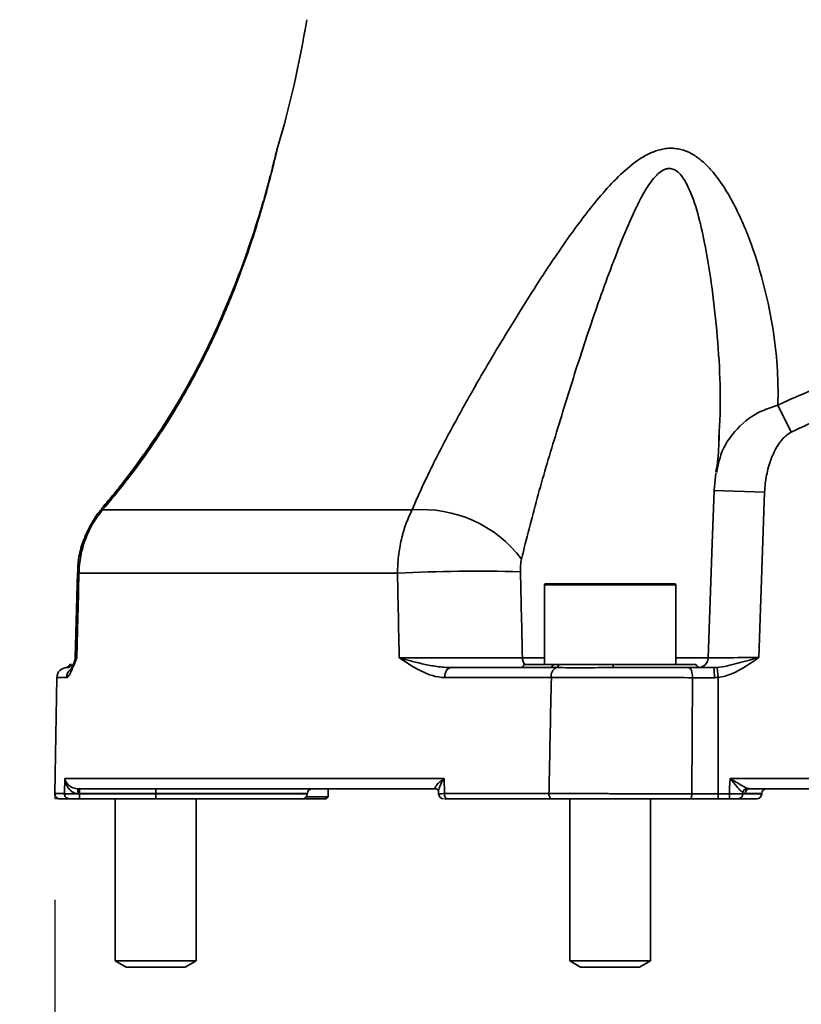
# Model space of a CAD drawing. Header units: millimetres. Extents: x 0 to 298, y 0 to 209.
# Tile 6 of 41: x 81.7 to 89.44, y 16.6 to 26.36. Entities that reach past the tile are written whole.
import ezdxf

# ---------------------------------------------------------------- set-up
doc = ezdxf.new("R2010")
doc.units = ezdxf.units.MM
doc.linetypes.add('CENTERX2', pattern=[20.32, 12.7, -2.54, 2.54, -2.54])
doc.layers.add('图层0', color=7, linetype='Continuous')
doc.styles.add('SLDTEXTSTYLE0', font='SIMSUN.TTC')
doc.styles.add('SLDTEXTSTYLE5', font='SIMSUN.TTC', dxfattribs={"bigfont": 'bigfont'})
doc.dimstyles.new('SLDDIMSTYLE0', dxfattribs={"dimtxt": 4.5, "dimasz": 3, "dimexe": 0, "dimexo": 0.0625, "dimgap": 1.125, "dimtad": 2, "dimlfac": 10, "dimrnd": 1e-09, "dimzin": 12, "dimdsep": 46, "dimtxsty": 'SLDTEXTSTYLE0', "dimsah": 1, "dimcen": 0.09, "dimadec": 0, "dimazin": 3, "dimtfac": 1, "dimtofl": 0, "dimtmove": 0, "dimatfit": 3, "dimfxl": 0, "dimfrac": 2, "dimtolj": 1, "dimtzin": 12, "dimarcsym": 0})
doc.dimstyles.new('SLDDIMSTYLE10', dxfattribs={"dimtxt": 3.5, "dimasz": 3, "dimexe": 0, "dimexo": 0.0625, "dimgap": 0.875, "dimtad": 0, "dimtih": 1, "dimtoh": 1, "dimlfac": 2, "dimrnd": 1e-09, "dimzin": 12, "dimdsep": 46, "dimtxsty": 'SLDTEXTSTYLE0', "dimblk1": 'NONE', "dimblk2": 'NONE', "dimsah": 1, "dimcen": 0, "dimadec": 0, "dimazin": 3, "dimtol": 1, "dimtp": 0.012, "dimtfac": 1, "dimtmove": 0, "dimatfit": 3, "dimldrblk": 'NONE', "dimfxl": 0, "dimfrac": 2, "dimtolj": 1, "dimarcsym": 0})
doc.dimstyles.new('SLDDIMSTYLE12', dxfattribs={"dimtxt": 3.5, "dimasz": 3, "dimexe": 0, "dimexo": 0.0625, "dimgap": 0.875, "dimtad": 0, "dimtih": 1, "dimtoh": 1, "dimlfac": 2, "dimrnd": 1e-09, "dimzin": 12, "dimdsep": 46, "dimtxsty": 'SLDTEXTSTYLE0', "dimblk1": 'NONE', "dimblk2": 'NONE', "dimsah": 1, "dimcen": 0, "dimadec": 0, "dimazin": 3, "dimtfac": 1, "dimtmove": 0, "dimatfit": 3, "dimldrblk": 'NONE', "dimfxl": 0, "dimfrac": 2, "dimtolj": 1, "dimtzin": 12, "dimarcsym": 0})
doc.dimstyles.new('SLDDIMSTYLE6', dxfattribs={"dimtxt": 3.5, "dimasz": 3, "dimexe": 0, "dimexo": 0.0625, "dimgap": 0.875, "dimtad": 0, "dimtih": 1, "dimtoh": 1, "dimlfac": 3, "dimrnd": 1e-09, "dimzin": 12, "dimdsep": 46, "dimtxsty": 'SLDTEXTSTYLE0', "dimblk1": 'NONE', "dimblk2": 'NONE', "dimsah": 1, "dimcen": 0, "dimadec": 0, "dimazin": 3, "dimtol": 1, "dimtp": 0.03, "dimtfac": 1, "dimtmove": 0, "dimatfit": 3, "dimldrblk": 'NONE', "dimfxl": 0, "dimfrac": 2, "dimtolj": 1, "dimarcsym": 0})
doc.dimstyles.new('SLDDIMSTYLE9', dxfattribs={"dimtxt": 3.5, "dimasz": 3, "dimexe": 0, "dimexo": 0.0625, "dimgap": 0.875, "dimtad": 0, "dimtih": 1, "dimtoh": 1, "dimdec": 6, "dimlfac": 2, "dimrnd": 1e-09, "dimzin": 12, "dimdsep": 46, "dimtxsty": 'SLDTEXTSTYLE0', "dimblk1": 'NONE', "dimblk2": 'NONE', "dimsah": 1, "dimcen": 0, "dimadec": 0, "dimazin": 3, "dimtfac": 1, "dimtmove": 0, "dimatfit": 3, "dimldrblk": 'NONE', "dimfxl": 0, "dimfrac": 2, "dimtolj": 1, "dimtzin": 12, "dimarcsym": 0})

# ---------------------------------------------------------------- blocks, each defined once
blk = doc.blocks.new('_D')
at = {"layer": '图层0'}
for p, q in [((82.0444, 17.6365), (82.0444, 9.395)), ((102.0444, 17.6365), (102.0444, 9.395)), ((102.0444, 10.395), (82.0444, 10.395))]:
    blk.add_line(p, q, dxfattribs=at)
for points in [[(82.0444, 10.395), (85.0444, 9.945), (85.0444, 10.845)], [(102.0444, 10.395), (99.0444, 10.845), (99.0444, 9.945)]]:
    blk.add_solid(points, dxfattribs=at)
at = {"layer": '图层0', "char_height": 4.5, "attachment_point": 1, "style": 'SLDTEXTSTYLE0'}
for s, insert in [('%%c', (85.6285, 15.6313)), ('200', (90.6041, 15.6313))]:
    blk.add_mtext(s, dxfattribs=dict(at, insert=insert))
blk = doc.blocks.new('_D_4')
at = {"layer": '图层0'}
for p, q in [((69.6844, 44.6365), (48.2645, 44.6365)), ((49.2645, 18.6365), (49.2645, 44.6365)), ((81.0953, 18.6365), (48.2645, 18.6365))]:
    blk.add_line(p, q, dxfattribs=at)
for points in [[(49.2645, 44.6365), (48.8145, 41.6365), (49.7145, 41.6365)], [(49.2645, 18.6365), (49.7145, 21.6365), (48.8145, 21.6365)]]:
    blk.add_solid(points, dxfattribs=at)
at = {"layer": '图层0', "insert": (44.0281, 27.7083), "char_height": 4.5, "attachment_point": 1, "rotation": 90, "style": 'SLDTEXTSTYLE0'}
blk.add_mtext('260', dxfattribs=at)
blk = doc.blocks.new('_D_5')
at = {"layer": '图层0'}
for p, q in [((87.9844, 191.9865), (39.0541, 191.9865)), ((40.0541, 191.9865), (40.0541, 18.6365)), ((81.0953, 18.6365), (39.0541, 18.6365))]:
    blk.add_line(p, q, dxfattribs=at)
for centre, start, end in [((37.4353, 107.9302), 63.43495, 116.56505), ((37.4353, 102.6927), 243.43495, 296.56505)]:
    blk.add_arc(centre, 5.8557, start, end, dxfattribs=at)
for points in [[(40.0541, 191.9865), (39.6041, 188.9865), (40.5041, 188.9865)], [(40.0541, 18.6365), (40.5041, 21.6365), (39.6041, 21.6365)]]:
    blk.add_solid(points, dxfattribs=at)
at = {"layer": '图层0', "insert": (34.8177, 97.4552), "char_height": 4.5, "attachment_point": 1, "rotation": 90, "style": 'SLDTEXTSTYLE0'}
blk.add_mtext('1733.5', dxfattribs=at)
blk = doc.blocks.new('_D_9')
at = {"layer": '图层0'}
for p, q in [((75.2344, 99.2365), (75.2344, 91.476)), ((75.2344, 92.476), (54.7176, 92.476)), ((75.2344, 92.476), (92.0444, 92.476))]:
    blk.add_line(p, q, dxfattribs=at)
for points in [[(75.2344, 92.476), (78.2344, 92.026), (78.2344, 92.926)], [(92.0444, 92.476), (89.0444, 92.926), (89.0444, 92.026)]]:
    blk.add_solid(points, dxfattribs=at)
at = {"layer": '图层0', "insert": (54.7176, 97.7124), "char_height": 4.5, "attachment_point": 1, "style": 'SLDTEXTSTYLE0'}
blk.add_mtext('168.1', dxfattribs=at)
blk = doc.blocks.new('_D_10')
at = {"layer": '图层0'}
for p, q in [((72.1844, 37.7365), (72.1844, 30.6365)), ((72.1844, 31.6365), (54.7176, 31.6365)), ((72.1844, 31.6365), (92.0444, 31.6365))]:
    blk.add_line(p, q, dxfattribs=at)
for points in [[(72.1844, 31.6365), (75.1844, 31.1865), (75.1844, 32.0865)], [(92.0444, 31.6365), (89.0444, 32.0865), (89.0444, 31.1865)]]:
    blk.add_solid(points, dxfattribs=at)
at = {"layer": '图层0', "insert": (54.7176, 36.8728), "char_height": 4.5, "attachment_point": 1, "style": 'SLDTEXTSTYLE0'}
blk.add_mtext('198.6', dxfattribs=at)
blk = doc.blocks.new('SW_SYMBOL_HOLE_DEPTH')
at = {"layer": '图层0', "color": 0}
for p, q in [((0, 875), (800, 875)), ((400, 875), (400, 75)), ((100, 555), (400, 75)), ((700, 555), (400, 75))]:
    blk.add_line(p, q, dxfattribs=at)
blk = doc.blocks.new('_D_21')
at = {"layer": '图层0'}
blk.add_line((195.0973, 122.1396), (174.0437, 122.1396), dxfattribs=at)
at = {"layer": '图层0', "xscale": 0.004072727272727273, "yscale": 0.004072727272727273, "zscale": 0.004072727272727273}
blk.add_blockref('SW_SYMBOL_HOLE_DEPTH', (187.8067, 122.426), dxfattribs=at)
at = {"layer": '图层0', "attachment_point": 1, "style": 'SLDTEXTSTYLE0'}
for s, insert, char_height in [('0.03', (183.1512, 127.0405), 2), ('+', (181.9873, 127.0405), 2), ('%%c', (174.0437, 126.2124), 3.5), ('6', (191.473, 126.2124), 3.5), ('4', (177.9137, 126.2124), 3.5), ('0', (183.1512, 124.7127), 2)]:
    blk.add_mtext(s, dxfattribs=dict(at, insert=insert, char_height=char_height))
blk = doc.blocks.new('_None')
blk = doc.blocks.new('_D_24')
at = {"layer": '图层0'}
blk.add_line((202.9639, 93.3075), (228.5857, 93.3075), dxfattribs=at)
at = {"layer": '图层0', "xscale": 0.004072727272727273, "yscale": 0.004072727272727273, "zscale": 0.004072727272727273}
blk.add_blockref('SW_SYMBOL_HOLE_DEPTH', (220.8459, 93.1651), dxfattribs=at)
at = {"layer": '图层0', "char_height": 3.5, "attachment_point": 1}
for s, insert, style in [('4 x  M6 ', (204.5514, 96.9514), 'SLDTEXTSTYLE0'), (' 7', (224.5121, 96.9514), 'SLDTEXTSTYLE0'), ('圆周均布', (208.4214, 92.8778), 'SLDTEXTSTYLE5')]:
    blk.add_mtext(s, dxfattribs=dict(at, insert=insert, style=style))
blk = doc.blocks.new('_D_25')
at = {"layer": '图层0'}
blk.add_line((205.2481, 46.0452), (226.3016, 46.0452), dxfattribs=at)
at = {"layer": '图层0', "xscale": 0.004072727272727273, "yscale": 0.004072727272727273, "zscale": 0.004072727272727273}
blk.add_blockref('SW_SYMBOL_HOLE_DEPTH', (220.5985, 46.3315), dxfattribs=at)
at = {"layer": '图层0', "attachment_point": 1, "style": 'SLDTEXTSTYLE0'}
for s, insert, char_height in [('0.01', (215.943, 50.9461), 2), ('+', (214.7791, 50.9461), 2), ('%%c', (206.8356, 50.1179), 3.5), ('6', (210.7055, 50.1179), 3.5), ('6', (224.2648, 50.1179), 3.5), ('0', (215.943, 48.6183), 2)]:
    blk.add_mtext(s, dxfattribs=dict(at, insert=insert, char_height=char_height))
blk = doc.blocks.new('_D_27')
at = {"layer": '图层0'}
blk.add_line((182.0747, 91.3213), (166.4332, 91.3213), dxfattribs=at)
at = {"layer": '图层0', "char_height": 3.5, "attachment_point": 1, "style": 'SLDTEXTSTYLE0'}
for s, insert in [('%%c', (172.5436, 95.394)), ('PCD', (166.4332, 95.394)), ('50', (176.4136, 95.394))]:
    blk.add_mtext(s, dxfattribs=dict(at, insert=insert))

msp = doc.modelspace()

# ---------------------------------------------------------------- linework, layer by layer
at = {"color": 7, "linetype": 'Continuous', "lineweight": 35}
for p, q in [((89.20591606, 22.53832399), (89.33925434, 22.26847828)), ((88.62245267, 22.24113841), (88.62110004, 22.18992145)), ((88.5927974, 21.86451573), (88.57577893, 21.69344357)), ((89.07493014, 21.67506424), (89.01653398, 20.03646812)), ((82.51723145, 21.49840301), (85.58455838, 21.49840301)), ((82.26890843, 20.8781289), (82.24803196, 20.03428399)), ((85.43919317, 20.87217188), (82.28468623, 20.87217188)), ((86.89439601, 20.75646812), (86.89439601, 19.96646812)), ((86.90439601, 20.76646812), (88.18439601, 20.76646812)), ((88.19439601, 19.96646812), (88.19439601, 20.75646812)), ((82.16701259, 19.93646812), (82.18536469, 19.93646812)), ((82.21189493, 19.96646812), (82.19439601, 19.96646812)), ((85.96864814, 19.93646812), (86.94909464, 19.93646812)), ((86.69439601, 19.96646812), (86.97954715, 19.96646812)), ((86.97954715, 19.96646812), (87.03558749, 19.96646812)), ((87.03558749, 19.96646812), (87.5760343, 19.96646812)), ((87.5760343, 19.96646812), (88.39439601, 19.96646812)), ((88.31955794, 19.93646812), (88.57036205, 19.93646812)), ((88.61580618, 19.8393777), (88.60378582, 19.93792291)), ((82.06537256, 19.83821336), (82.045284, 18.68734074)), ((86.9628802, 19.83821336), (85.9071561, 19.83821336)), ((88.36187911, 19.83646812), (88.35562994, 18.68646812)), ((88.57685407, 19.83646812), (88.36187911, 19.83646812)), ((88.61580618, 19.8393777), (88.61580618, 18.68646812)), ((82.13988306, 18.68734074), (82.14328518, 18.83821336)), ((82.14328518, 18.83821336), (85.90086521, 18.83821336)), ((85.90086521, 18.83821336), (85.90380115, 18.68734074)), ((88.73230248, 18.83646812), (95.35648955, 18.83646812)), ((85.81415087, 18.73646812), (82.27018375, 18.73646812)), ((82.28863729, 18.73646812), (82.28863729, 18.68821309)), ((83.04439601, 18.73646812), (83.04439601, 18.68821309)), ((84.75086537, 18.65645593), (84.75365946, 18.73646812)), ((85.81415087, 18.73646812), (85.81649673, 18.73640139)), ((95.16240573, 18.73646812), (88.92638629, 18.73646812)), ((82.18940248, 18.63646812), (82.09527638, 18.63646812)), ((82.28863729, 18.68821309), (82.2885589, 18.68472314)), ((82.2885589, 18.63646812), (82.2885589, 18.68472314)), ((82.2885589, 18.68472314), (83.04439601, 18.68472314)), ((83.04439601, 18.63646812), (82.2885589, 18.63646812)), ((83.04439601, 18.68821309), (82.28863729, 18.68821309)), ((82.64439601, 18.63646812), (82.64439601, 17.02896628)), ((83.04439601, 18.68821309), (83.04439601, 18.68472314)), ((83.04439601, 18.68472314), (83.04439601, 18.63646812)), ((84.49611158, 18.63646812), (83.04439601, 18.63646812)), ((83.44439601, 17.02896628), (83.44439601, 18.63646812)), ((84.72943106, 18.63646812), (84.49611158, 18.63646812)), ((84.53610244, 18.65645593), (84.75086537, 18.65645593)), ((84.54608112, 18.68472314), (84.54620299, 18.68821309)), ((84.72943106, 18.63646812), (84.75086537, 18.65645593)), ((85.84541662, 18.70894945), (85.84594854, 18.68096613)), ((85.90380115, 18.68734074), (86.93894209, 18.68734074)), ((86.96446774, 18.63646812), (85.93450217, 18.63646812)), ((87.14439601, 18.63646812), (87.14439601, 17.02896628)), ((87.94439601, 17.02896628), (87.94439601, 18.63646812)), ((88.61580618, 18.63646812), (88.33394858, 18.63646812)), ((88.35562994, 18.68646812), (88.61580618, 18.68646812)), ((88.61580618, 18.63646812), (88.61580618, 18.68646812)), ((88.61580618, 18.68646812), (88.72631568, 18.68646812)), ((88.72631568, 18.63646812), (88.61580618, 18.63646812)), ((88.72631568, 18.68646812), (88.72631568, 18.63646812)), ((88.99611158, 18.63646812), (88.81384664, 18.63646812)), ((88.85799408, 18.69574582), (88.85754243, 18.68472314)), ((89.04608112, 18.68472314), (89.04620299, 18.68821309)), ((82.64439601, 17.02896628), (82.75264601, 16.96646812)), ((82.64439681, 17.02896628), (83.44439601, 17.02896628)), ((83.33614601, 16.96646812), (83.44439601, 17.02896628)), ((87.14439601, 17.02896628), (87.25264601, 16.96646812)), ((87.14439601, 17.02896628), (87.34370511, 17.02896628)), ((87.34370511, 17.02896628), (87.94439601, 17.02896628)), ((87.83614601, 16.96646812), (87.94439601, 17.02896628)), ((82.7526466, 16.96646812), (83.33614601, 16.96646812)), ((87.25264601, 16.96646812), (87.39801709, 16.96646812)), ((87.39801709, 16.96646812), (87.83614601, 16.96646812))]:
    msp.add_line(p, q, dxfattribs=at)
at = {"color": 8, "linetype": 'Continuous', "lineweight": 35}
for p, q in [((88.57524687, 21.69285837), (89.07493014, 21.67506424)), ((82.51005586, 21.50468451), (82.51723145, 21.49840301)), ((82.26865008, 20.87811108), (82.28468623, 20.87217188)), ((88.19439601, 20.75646812), (86.89439601, 20.75646812)), ((86.67644435, 20.03297817), (86.89439601, 20.03297817)), ((88.19439601, 20.03297817), (88.53327079, 20.03297817)), ((82.16701259, 19.93646812), (82.16237233, 19.93633296)), ((82.16135043, 19.83821336), (82.06537256, 19.83821336)), ((82.045284, 18.68734074), (82.13988306, 18.68734074)), ((84.54620299, 18.68821309), (83.04439601, 18.68821309)), ((83.04439601, 18.68472314), (84.54608112, 18.68472314)), ((88.85754243, 18.68472314), (89.04608112, 18.68472314)), ((89.04620299, 18.68821309), (88.88188413, 18.68821309))]:
    msp.add_line(p, q, dxfattribs=at)
at = {"color": 7, "linetype": 'CENTERX2', "lineweight": 18}
msp.add_line((82.045284, 18.68734074), (82.04439601, 18.63646812), dxfattribs=at)
at = {"color": 7, "linetype": 'Continuous', "lineweight": 18}
msp.add_line((82.09527638, 18.63646812), (82.04439601, 18.63646812), dxfattribs=at)
at = {"color": 7, "linetype": 'Continuous', "lineweight": 35, "flags": 128}
for points in [[(88.57524435, 21.6928585), (88.55645742, 21.16535052), (88.51607166, 20.03319372)], [(85.96864814, 19.93646812), (85.95678143, 19.93458897), (85.94536072, 19.92902217), (85.9348152, 19.91997692), (85.92554123, 19.90779316), (85.91788734, 19.89292881), (85.91214119, 19.8759425), (85.90851872, 19.85747264), (85.9071561, 19.83821336)], [(88.31955794, 19.93646812), (88.32781439, 19.93454665), (88.33575355, 19.92885607), (88.34307032, 19.91961508), (88.34948353, 19.9071788), (88.35474671, 19.89202514), (88.35865761, 19.87473646), (88.36106592, 19.85597715), (88.36187911, 19.83646812)], [(88.72631568, 18.68646812), (88.728505, 18.74130113), (88.73230248, 18.83646812)], [(85.93450217, 18.63646812), (85.9284461, 18.63745025), (85.92262794, 18.64035807), (85.91727626, 18.64507734), (85.91260131, 18.65142265), (85.90878675, 18.65914475), (85.90598242, 18.66794025), (85.9042985, 18.67746362), (85.90380115, 18.68734074)], [(86.96446774, 18.63646812), (86.95943256, 18.63745025), (86.95459518, 18.64035807), (86.95014566, 18.64507734), (86.94625878, 18.65142265), (86.94308725, 18.65914475), (86.94075566, 18.66794025), (86.9393556, 18.67746362), (86.93894209, 18.68734074)], [(88.33394858, 18.63646812), (88.33817841, 18.63742885), (88.34224568, 18.64027414), (88.3459941, 18.64489464), (88.34927962, 18.65111278), (88.35197597, 18.65868961), (88.35397954, 18.66733395), (88.35521334, 18.6767136), (88.35562994, 18.68646812)]]:
    msp.add_lwpolyline(points, dxfattribs=at)
at = {"color": 7, "linetype": 'Continuous', "lineweight": 35}
for centre, radius, start, end in [((74.66505844, 27.93523829), 10, 343.38645851, 350.918190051), ((85.68299987, 20.270287), 1.23205506, 36.977849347, 94.582831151), ((86.22650177, 5.304065), 15.58800201, 88.418546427, 92.895089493), ((86.90439601, 20.75646812), 0.01, 90, 180), ((88.18439601, 20.75646812), 0.01, 0, 90), ((82.14771751, 20.03646812), 0.10000002, 338.756018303, 359.613777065), ((88.41615254, 20.03646811), 0.09999999, 270.031458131, 358.664245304), ((82.16535733, 19.83646812), 0.1, 90, 179), ((82.16675748, 19.98542353), 0.04895608, 270.29857084, 337.220096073), ((86.64857026, 19.98646812), 0.05, 270, 336.421821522), ((86.94394235, 19.97215404), 0.03605594, 278.215528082, 350.926741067), ((87.055811, 19.85385219), 0.0942375, 119.112141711, 189.552497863), ((86.99928304, 19.97120452), 0.03661211, 286.959304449, 352.566986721), ((87.74224173, 19.96086965), 0.16630169, 178.07079987, 188.437501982), ((88.44022177, 19.98646812), 0.05, 203.578178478, 258.515575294), ((88.18689677, 19.86136275), 0.39075112, 356.347229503, 11.081649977), ((82.14174145, 18.69982052), 0.13356823, 354.966814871, 15.924690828), ((84.59617253, 18.68646812), 0.05, 90, 178), ((88.91291142, 18.68702828), 0.05560494, 101.638700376, 170.980163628), ((88.92915396, 18.68926759), 0.0472816, 93.355777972, 181.277946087), ((89.09617253, 18.68646812), 0.05, 90, 178), ((82.09527638, 18.68646812), 0.05, 179, 270), ((82.1896457, 18.68624229), 0.04977476, 178.735468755, 269.720026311), ((84.49611158, 18.68646812), 0.05, 270, 358), ((85.89585297, 18.68646812), 0.05, 181.4552432, 270.011260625), ((88.81063977, 18.68328317), 0.04692476, 273.918686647, 1.758497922), ((88.99611158, 18.68646812), 0.05, 270, 358)]:
    msp.add_arc(centre, radius, start, end, dxfattribs=at)
at = {"color": 8, "linetype": 'Continuous', "lineweight": 35}
for centre, radius, start, end in [((86.78431719, 20.03517377), 0.10789519, 181.166012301, 219.552230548), ((82.26157586, 19.83663859), 0.10023779, 126.137330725, 179.099827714)]:
    msp.add_arc(centre, radius, start, end, dxfattribs=at)
for points, knots in [([(84.24807623, 25.07609168), (84.24844595, 25.07770416), (84.24954728, 25.08250734), (84.23801844, 25.0322196), (84.20799551, 24.90523914), (84.15144968, 24.68331133), (84.06325934, 24.37194011), (83.9415472, 23.99539983), (83.77626603, 23.55839227), (83.57845623, 23.11355288), (83.31815314, 22.61389587), (83.03790215, 22.16811675), (82.75371139, 21.78058962), (82.59604726, 21.59245228), (82.51723145, 21.49840301)], [0, 0, 0, 0, 0.01578544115, 0.04702088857, 0.100198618, 0.17300371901, 0.24784918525, 0.35697390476, 0.46616857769, 0.5791863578, 0.69217341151, 0.84372459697, 0.92187840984, 1, 1, 1, 1]), ([(88.62313253, 22.23662947), (88.62398705, 22.24855137), (88.64715662, 22.57180392), (88.6189887, 23.21841979), (88.52708909, 23.94175064), (88.41738289, 24.43810769), (88.33779538, 24.66909603), (88.25553871, 24.81523744), (88.19482132, 24.86449727), (88.15764051, 24.88107291), (88.12227256, 24.88491575), (88.07386675, 24.87143955), (88.03672714, 24.84603944), (87.96948054, 24.78258048), (87.89152255, 24.67253132), (87.78573352, 24.46416876), (87.62402553, 24.09188877), (87.42351829, 23.55100032), (87.20409619, 22.88869485), (87.00530999, 22.24090453), (86.81547763, 21.61187873), (86.71664251, 21.21147747), (86.66724937, 21.01137578)], [0, 0, 0, 0, 0.0053043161, 0.1438222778, 0.2822532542, 0.3241218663, 0.3658221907, 0.3905460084, 0.3988410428, 0.4025752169, 0.4101861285, 0.4155199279, 0.4257103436, 0.4296720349, 0.4554959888, 0.4815966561, 0.5269492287, 0.6236710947, 0.7205900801, 0.8173950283, 0.9087426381, 1, 1, 1, 1]), ([(88.60049178, 21.87068563), (88.61581249, 21.94921444), (88.64199055, 22.08339435), (88.77280749, 22.28203841), (88.95029789, 22.44949313), (89.12865891, 22.51147606), (89.20591606, 22.53832399)], [0, 0, 0, 0, 0.2624025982, 0.4483597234, 0.7610568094, 1, 1, 1, 1]), ([(82.24169028, 19.99973926), (82.24531038, 20.00799401), (82.25013386, 20.01899278), (82.25984468, 20.03075654), (82.26276291, 20.03409137), (82.26320278, 20.0345867), (82.26332372, 20.03472288)], [0, 0, 0, 0, 0.71922619, 0.9583096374, 0.9885378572, 1, 1, 1, 1]), ([(82.25792997, 20.03402615), (82.25445535, 20.03414997), (82.24855569, 20.03436021), (82.25902169, 20.03461723), (82.26332372, 20.03472288)], [0, 0, 0, 0, 0.5889519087, 1, 1, 1, 1]), ([(88.52284141, 20.0329518), (88.5211448, 20.03293971), (88.51510361, 20.03289668), (88.563951, 20.0332446), (88.66310766, 20.03395086), (88.80548712, 20.03496496), (88.93067872, 20.03585663), (89.00161056, 20.03636183), (89.01653398, 20.03646812)], [0, 0, 0, 0, 0.0838044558, 0.2984050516, 0.5130482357, 0.7278174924, 0.9427352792, 1, 1, 1, 1]), ([(85.90086521, 18.83821336), (85.9007293, 18.83801296), (85.895034, 18.82961567), (85.87593596, 18.79969646), (85.85507655, 18.75626918), (85.843898, 18.72017475), (85.84579168, 18.71010915), (85.84597642, 18.70912719)], [0, 0, 0, 0, 0.0042764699, 0.1791998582, 0.6355343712, 0.9644445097, 1, 1, 1, 1]), ([(85.84796706, 18.68553147), (85.84749093, 18.68562118), (85.84595078, 18.68591138), (85.86152396, 18.68649805), (85.88428122, 18.68702061), (85.90054856, 18.6872874), (85.90380115, 18.68734074)], [0, 0, 0, 0, 0.1658512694, 0.5364895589, 0.9073230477, 1, 1, 1, 1])]:
    msp.add_open_spline(points, degree=3, knots=knots, dxfattribs=at)
at = {"color": 7, "linetype": 'Continuous', "lineweight": 35}
for points, knots in [([(84.24780807, 25.07609059), (84.24625503, 25.07082118), (84.24374713, 25.06231203), (84.24117962, 25.0522561), (84.24003477, 25.04769166), (84.23957678, 25.04583905), (84.23920545, 25.04432726), (84.23874184, 25.04242494), (84.2374525, 25.03709596), (84.23405341, 25.02295856), (84.22193544, 24.97380246), (84.2022053, 24.89568709), (84.17754364, 24.79983066), (84.15763875, 24.72674891), (84.14809526, 24.69170951)], [0, 0, 0, 0, 0.0230822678, 0.0372737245, 0.0425195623, 0.046426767, 0.0515095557, 0.0610957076, 0.089345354, 0.2349716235, 0.41315388, 0.5946118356, 0.805634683, 1, 1, 1, 1]), ([(85.58455838, 21.49840301), (85.63736344, 21.62759404), (85.69748568, 21.75905599), (85.82805979, 22.02667195), (85.89854869, 22.16282301), (86.01027372, 22.37054077), (86.04852525, 22.44036075), (86.12686245, 22.58114569), (86.16702059, 22.65223467), (86.28917157, 22.86563236), (86.37299837, 23.00843675), (86.54505992, 23.29491526), (86.63341, 23.43877484), (86.8133217, 23.72377271), (86.90506355, 23.86530058), (87.09431442, 24.14494206), (87.19167907, 24.28314938), (87.34642392, 24.48503522), (87.39939543, 24.55126108), (87.50896688, 24.6794009), (87.56592002, 24.74175679), (87.68452094, 24.8577919), (87.74609323, 24.91164046), (87.84502484, 24.98105469), (87.879117, 25.00226776), (87.95061281, 25.03907476), (87.98707411, 25.05413557), (88.04285235, 25.07019604), (88.06175492, 25.0744774), (88.09931532, 25.0804927), (88.13663734, 25.08399738), (88.17348026, 25.082415), (88.21008127, 25.07827342), (88.22826268, 25.07490356), (88.28123643, 25.06137955), (88.31511747, 25.04767356), (88.37912684, 25.01342104), (88.40902348, 24.99309617), (88.46570216, 24.94783301), (88.49259572, 24.92275176), (88.54333041, 24.86975035), (88.56711103, 24.84193145), (88.63488787, 24.75562703), (88.6753812, 24.69435033), (88.75023004, 24.5673886), (88.78453187, 24.50165489), (88.8484017, 24.36718224), (88.87775599, 24.29883176), (88.9591619, 24.09265281), (89.00490902, 23.95322166), (89.08279641, 23.67275406), (89.11485092, 23.53167226), (89.16557049, 23.24874722), (89.18421873, 23.10689228), (89.2011554, 22.89373675), (89.20495028, 22.82261881), (89.20853187, 22.68024189), (89.2083024, 22.60890248), (89.20591606, 22.53832399)], [0, 0, 0, 0, 0.0625, 0.0625, 0.125, 0.125, 0.15625, 0.15625, 0.1875, 0.1875, 0.25, 0.25, 0.3125, 0.3125, 0.375, 0.375, 0.4375, 0.4375, 0.46875, 0.46875, 0.5, 0.5, 0.53125, 0.53125, 0.546875, 0.546875, 0.5625, 0.5625, 0.5703125, 0.5703125, 0.578125, 0.5859375, 0.5859375, 0.59375, 0.59375, 0.609375, 0.609375, 0.625, 0.625, 0.640625, 0.640625, 0.65625, 0.65625, 0.6875, 0.6875, 0.71875, 0.71875, 0.75, 0.75, 0.8125, 0.8125, 0.875, 0.875, 0.9375, 0.9375, 0.96875, 0.96875, 1, 1, 1, 1]), ([(84.23819097, 25.04011326), (84.23819575, 25.04013325), (84.2383208, 25.04065637), (84.23710992, 25.03561845), (84.2325226, 25.01675884), (84.22017859, 24.96666477), (84.20005111, 24.88665213), (84.17155447, 24.77632624), (84.13133744, 24.62883735), (84.07522584, 24.43655577), (83.99814563, 24.19212611), (83.89402882, 23.89303759), (83.75922712, 23.54812954), (83.5932221, 23.17511022), (83.41229913, 22.81764802), (83.22134475, 22.48812568), (83.03090622, 22.19235107), (82.83759075, 21.92024737), (82.66374167, 21.69325448), (82.55080668, 21.56042373), (82.50609271, 21.50783249)], [0, 0, 0, 0, 0.0003202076, 0.0083783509, 0.0280855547, 0.0538752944, 0.0839206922, 0.1192829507, 0.1611642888, 0.2161598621, 0.2803316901, 0.3576695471, 0.4524068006, 0.5493630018, 0.6472348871, 0.7317114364, 0.8110418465, 0.8851651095, 0.9545338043, 1, 1, 1, 1]), ([(89.20591606, 22.53832399), (89.43017123, 22.63984133), (89.65642885, 22.73513322), (90.11478689, 22.90754208), (90.34688896, 22.98465388), (90.70108731, 23.0815096), (90.82016387, 23.11065048), (91.00052099, 23.14893925), (91.06093051, 23.16079813), (91.18236886, 23.18258828), (91.24350643, 23.19253436), (91.54934975, 23.2369415), (91.7939143, 23.25527957), (92.28281227, 23.25586846), (92.5271457, 23.23812057), (92.89348133, 23.18581659), (93.0155933, 23.1640955), (93.25705255, 23.11335477), (93.37676547, 23.08429414), (93.73323165, 22.98741322), (93.96744151, 22.9098775), (94.43014453, 22.7360987), (94.65776475, 22.64022886), (94.88287597, 22.53832399)], [0, 0, 0, 0, 0.125, 0.125, 0.25, 0.25, 0.3125, 0.3125, 0.34375, 0.34375, 0.375, 0.375, 0.5, 0.5, 0.625, 0.625, 0.6875, 0.6875, 0.75, 0.75, 0.875, 0.875, 1, 1, 1, 1]), ([(94.74953769, 22.26847828), (94.53700345, 22.37349737), (94.32235949, 22.47262044), (93.8866632, 22.65295714), (93.66561173, 22.73417317), (93.32714197, 22.83673463), (93.21316508, 22.86769772), (93.04017012, 22.90847017), (92.98216663, 22.92111497), (92.86543055, 22.94436695), (92.80666399, 22.95497392), (92.51337996, 23.00219792), (92.27862311, 23.02163111), (91.80883426, 23.02155802), (91.57380224, 23.00204937), (91.2798491, 22.95457867), (91.22111911, 22.94394625), (91.10461975, 22.92068858), (91.04672754, 22.90804455), (90.87404732, 22.86728273), (90.76025483, 22.83633769), (90.42227715, 22.73384739), (90.20147299, 22.6527002), (89.76617055, 22.47249745), (89.55167287, 22.37344019), (89.33925434, 22.26847828)], [0, 0, 0, 0, 0.125, 0.125, 0.25, 0.25, 0.3125, 0.3125, 0.34375, 0.34375, 0.375, 0.375, 0.5, 0.5, 0.625, 0.625, 0.65625, 0.65625, 0.6875, 0.6875, 0.75, 0.75, 0.875, 0.875, 1, 1, 1, 1]), ([(89.33925434, 22.26847828), (89.3135403, 22.25577225), (89.29123022, 22.23873502), (89.26078529, 22.20933628), (89.25111889, 22.1988021), (89.23302896, 22.1770379), (89.22456872, 22.16578318), (89.20060523, 22.13111585), (89.1865008, 22.10681181), (89.16107628, 22.05642935), (89.14980506, 22.03037584), (89.12004338, 21.95161906), (89.10520549, 21.89775685), (89.08363453, 21.7878331), (89.07694084, 21.73152741), (89.07493014, 21.67506424)], [0, 0, 0, 0, 0.125, 0.125, 0.1875, 0.1875, 0.25, 0.25, 0.375, 0.375, 0.5, 0.5, 0.75, 0.75, 1, 1, 1, 1]), ([(83.03146725, 22.19838809), (82.96976233, 22.1095105), (82.84846509, 21.93479822), (82.67131609, 21.70430908), (82.55401778, 21.56577193), (82.50540316, 21.50835482)], [0, 0, 0, 0, 0.37745330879, 0.74198374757, 1, 1, 1, 1]), ([(88.62425101, 22.23654275), (88.62169515, 22.14556605), (88.61818911, 22.02076766), (88.5979159, 21.90415206), (88.59242164, 21.87254799)], [0, 0, 0, 0, 0.728989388, 1, 1, 1, 1]), ([(82.51132543, 21.50456877), (82.50828788, 21.50157229), (82.46287093, 21.45676932), (82.39662535, 21.34963485), (82.32052991, 21.18787986), (82.27733179, 21.02740079), (82.27343019, 20.92308675), (82.27175004, 20.8781661)], [0, 0, 0, 0, 0.0186973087, 0.2795596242, 0.543265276, 0.8033167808, 1, 1, 1, 1]), ([(82.51723145, 21.49840301), (82.48073318, 21.45450013), (82.44846184, 21.40809915), (82.39201256, 21.3105201), (82.36783475, 21.25934194), (82.32793532, 21.15199983), (82.31273646, 21.09718513), (82.29167149, 20.98601607), (82.2857646, 20.92955261), (82.28468623, 20.87217188)], [0, 0, 0, 0, 0.25, 0.25, 0.5, 0.5, 0.75, 0.75, 1, 1, 1, 1]), ([(85.43919317, 20.87217188), (85.43949424, 20.92955244), (85.44288944, 20.98598854), (85.45560831, 21.09705581), (85.46493202, 21.15168693), (85.48979703, 21.25906687), (85.50502268, 21.31040486), (85.54074039, 21.40807857), (85.56125212, 21.45450026), (85.58455838, 21.49840301)], [0, 0, 0, 0, 0.25, 0.25, 0.5, 0.5, 0.75, 0.75, 1, 1, 1, 1]), ([(86.66724937, 21.01137578), (86.66278467, 20.9918941), (86.6600242, 20.97136277), (86.65670642, 20.92910608), (86.65620431, 20.90772926), (86.6567005, 20.88612956)], [0, 0, 0, 0, 0.5, 0.5, 1, 1, 1, 1]), ([(82.28468623, 20.87217188), (82.28060172, 20.71234854), (82.27652156, 20.55252558), (82.27244574, 20.39270302), (82.26940264, 20.27337608), (82.26636197, 20.15404936), (82.26332372, 20.03472288)], [0, 0, 0, 0, 0.004799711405, 0.004799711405, 0.004799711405, 0.008383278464, 0.008383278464, 0.008383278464, 0.008383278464]), ([(85.45612141, 20.03472288), (85.4536913, 20.15404936), (85.45126898, 20.27337608), (85.44885434, 20.39270302), (85.44562025, 20.55252558), (85.44239995, 20.71234854), (85.43919317, 20.87217188)], [0.0009835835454, 0.0009835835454, 0.0009835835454, 0.0009835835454, 0.0045671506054, 0.0045671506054, 0.0045671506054, 0.0093668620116, 0.0093668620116, 0.0093668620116, 0.0093668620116]), ([(82.16135043, 19.83821336), (82.16862416, 19.83821336), (82.17628025, 19.84531433), (82.1923032, 19.8682955), (82.20065893, 19.88430602), (82.21772746, 19.92135724), (82.22649367, 19.94251212), (82.24001155, 19.97613265), (82.24457706, 19.98765152), (82.25384423, 20.01101658), (82.25857136, 20.02292678), (82.26332372, 20.03472288)], [0, 0, 0, 0, 0.25, 0.25, 0.5, 0.5, 0.75, 0.75, 0.875, 0.875, 1, 1, 1, 1]), ([(85.9071561, 19.83821336), (85.86570294, 19.83821336), (85.82543241, 19.84531433), (85.74650397, 19.8682955), (85.70794195, 19.88430602), (85.63333635, 19.92135724), (85.59703621, 19.94251212), (85.54357837, 19.97613265), (85.52593363, 19.98765152), (85.49087677, 20.01101658), (85.47337244, 20.02292678), (85.45612141, 20.03472288)], [0, 0, 0, 0, 0.25, 0.25, 0.5, 0.5, 0.75, 0.75, 0.875, 0.875, 1, 1, 1, 1]), ([(85.96864814, 19.93646812), (85.92158111, 19.93646812), (85.87533063, 19.94095825), (85.78454495, 19.95377654), (85.74012898, 19.96221387), (85.65405623, 19.98087949), (85.61222288, 19.99117885), (85.53170297, 20.01254119), (85.49293098, 20.02364591), (85.45612141, 20.03472288)], [0, 0, 0, 0, 0.25, 0.25, 0.5, 0.5, 0.75, 0.75, 1, 1, 1, 1]), ([(85.45612141, 20.03472288), (85.47843289, 20.03457807), (85.50187604, 20.03443666), (85.55034907, 20.03416445), (85.57533557, 20.0340338), (85.62676833, 20.03378311), (85.65321467, 20.03366307), (85.70758094, 20.03343372), (85.73566048, 20.03332383), (85.82102282, 20.03301523), (85.87881522, 20.03283906), (85.96680124, 20.03261821), (85.99648727, 20.03255162), (86.05566803, 20.03243494), (86.08492505, 20.03238524), (86.17172704, 20.03226124), (86.22852564, 20.0322117), (86.33855787, 20.03218237), (86.39018071, 20.03220276), (86.48684595, 20.03231151), (86.53214959, 20.0324016), (86.61175903, 20.03264316), (86.64665276, 20.03279469), (86.67644435, 20.03297817)], [0, 0, 0, 0, 0.0625, 0.0625, 0.125, 0.125, 0.1875, 0.1875, 0.25, 0.25, 0.375, 0.375, 0.4375, 0.4375, 0.5, 0.5, 0.625, 0.625, 0.75, 0.75, 0.875, 0.875, 1, 1, 1, 1]), ([(88.60378582, 19.93792291), (88.6381657, 19.94066424), (88.67223455, 19.9466972), (88.74022648, 19.96118623), (88.77411968, 19.96970259), (88.84236248, 19.98767687), (88.87670387, 19.99716509), (88.94614248, 20.01656383), (88.98147825, 20.02655854), (89.01653398, 20.03646812)], [0, 0, 0, 0, 0.25, 0.25, 0.5, 0.5, 0.75, 0.75, 1, 1, 1, 1]), ([(88.86755908, 19.93646812), (88.89308395, 19.95187409), (88.91808616, 19.96822952), (88.96757315, 20.00188038), (88.99188292, 20.01905383), (89.01653398, 20.03646812)], [0, 0, 0, 0, 0.5, 0.5, 1, 1, 1, 1]), ([(82.19551863, 19.97137341), (82.19482661, 19.96865228), (82.19301974, 19.96154735), (82.18616853, 19.95248577), (82.17756991, 19.94482415), (82.16958241, 19.94037171), (82.16411603, 19.93834569), (82.16232729, 19.93789178), (82.16218127, 19.93785472)], [0, 0, 0, 0, 0.165186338, 0.4313056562, 0.6563613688, 0.8440610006, 0.9872703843, 1, 1, 1, 1]), ([(82.24072291, 19.99979166), (82.23992393, 19.99776717), (82.23108499, 19.97537079), (82.21868447, 19.9454458), (82.20383221, 19.91623031), (82.20166635, 19.9131572), (82.2008081, 19.91193944)], [0, 0, 0, 0, 0.0425060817, 0.470233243, 0.790071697, 1, 1, 1, 1]), ([(87.57774, 19.93646812), (87.47647676, 19.93646812), (87.377262, 19.93524047), (87.23245478, 19.93488978), (87.18533689, 19.93498627), (87.09488783, 19.93549465), (87.05151544, 19.93590053), (87.00996252, 19.93618459)], [0, 0, 0, 0, 0.5, 0.5, 0.75, 0.75, 1, 1, 1, 1]), ([(87.57774, 19.93646812), (87.64068311, 19.93646812), (87.70374721, 19.93646812), (87.79852401, 19.93646812), (87.8301465, 19.93646812), (87.89345302, 19.93646812), (87.92525155, 19.93646812), (88.08259367, 19.93646812), (88.20355612, 19.93646812), (88.31955794, 19.93646812)], [0, 0, 0, 0, 0.25, 0.25, 0.375, 0.375, 0.5, 0.5, 1, 1, 1, 1]), ([(88.61580618, 19.8393777), (88.63853625, 19.84215027), (88.66084653, 19.84676248), (88.70480205, 19.85890127), (88.72645776, 19.86645665), (88.78933956, 19.89208389), (88.82903326, 19.9132152), (88.86755908, 19.93646812)], [0, 0, 0, 0, 0.25, 0.25, 0.5, 0.5, 1, 1, 1, 1]), ([(86.93894209, 18.68734074), (86.9431971, 18.89352944), (86.94747003, 19.09971784), (86.95176119, 19.30590594), (86.95545396, 19.48334198), (86.95916023, 19.66077778), (86.9628802, 19.83821336)], [0.000508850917, 0.000508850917, 0.000508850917, 0.000508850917, 0.006696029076, 0.006696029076, 0.006696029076, 0.012020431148, 0.012020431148, 0.012020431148, 0.012020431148]), ([(88.36187911, 19.83646812), (88.25114353, 19.83664037), (88.13617256, 19.83680951), (87.95748748, 19.83705865), (87.89664713, 19.83714121), (87.77586307, 19.83730067), (87.7155747, 19.83737808), (87.59520226, 19.83752831), (87.53511816, 19.83760114), (87.41516028, 19.83774208), (87.35549786, 19.83780992), (87.23871558, 19.83793814), (87.18119835, 19.83799897), (87.06966346, 19.8381122), (87.01547366, 19.8381648), (86.9628802, 19.83821336)], [0, 0, 0, 0, 0.25, 0.25, 0.375, 0.375, 0.5, 0.5, 0.625, 0.625, 0.75, 0.75, 0.875, 0.875, 1, 1, 1, 1]), ([(82.27018375, 18.73646812), (82.24931333, 18.73646812), (82.23109535, 18.7420995), (82.20090322, 18.7567859), (82.18884239, 18.76590463), (82.1690251, 18.78535085), (82.16136365, 18.79567083), (82.14966239, 18.81667219), (82.14557532, 18.82755681), (82.14328518, 18.83821336)], [0, 0, 0, 0, 0.25, 0.25, 0.5, 0.5, 0.75, 0.75, 1, 1, 1, 1]), ([(82.27479464, 18.68810221), (82.25344632, 18.6879197), (82.23357504, 18.69542959), (82.2092826, 18.71127417), (82.2019296, 18.71739763), (82.18890186, 18.73035562), (82.18313166, 18.73725817), (82.16761346, 18.7589392), (82.15985144, 18.77438806), (82.14851448, 18.8058275), (82.14488411, 18.82213218), (82.14328518, 18.83821336)], [0, 0, 0, 0, 0.25, 0.25, 0.375, 0.375, 0.5, 0.5, 0.75, 0.75, 1, 1, 1, 1]), ([(85.81415087, 18.73646812), (85.80753184, 18.73646812), (85.80747488, 18.7420995), (85.81437462, 18.7567859), (85.82122145, 18.76590463), (85.83869215, 18.78535085), (85.84931472, 18.79567083), (85.87313297, 18.81667219), (85.88658599, 18.82755681), (85.90086521, 18.83821336)], [0, 0, 0, 0, 0.25, 0.25, 0.5, 0.5, 0.75, 0.75, 1, 1, 1, 1]), ([(88.85799408, 18.69574582), (88.85007151, 18.70211406), (88.84079326, 18.71142983), (88.82064005, 18.73294985), (88.8101351, 18.74480363), (88.77750461, 18.782403), (88.75483078, 18.80954983), (88.73230248, 18.83646812)], [0, 0, 0, 0, 0.25, 0.25, 0.5, 0.5, 1, 1, 1, 1]), ([(88.90169371, 18.74148993), (88.89077495, 18.74591945), (88.878077, 18.75235158), (88.85086877, 18.76694017), (88.83669669, 18.77495484), (88.79287055, 18.80024184), (88.76251414, 18.81841618), (88.73230248, 18.83646812)], [0, 0, 0, 0, 0.25, 0.25, 0.5, 0.5, 1, 1, 1, 1]), ([(85.81547116, 18.73603183), (85.81708424, 18.73604591), (85.82194138, 18.73608831), (85.83722628, 18.72889331), (85.84539859, 18.71262335), (85.84529633, 18.71002715), (85.84525621, 18.70900867)], [0, 0, 0, 0, 0.1437698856, 0.4329047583, 0.7775299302, 1, 1, 1, 1]), ([(82.13988306, 18.68734074), (82.14236162, 18.68711386), (82.14796038, 18.68687372), (82.16511448, 18.68637667), (82.17639897, 18.6861285), (82.21706201, 18.68541246), (82.25237691, 18.68499361), (82.2885589, 18.68472314)], [0, 0, 0, 0, 0.25, 0.25, 0.5, 0.5, 1, 1, 1, 1]), ([(82.2885589, 18.63646812), (82.26442775, 18.63646812), (82.24087791, 18.63646812), (82.21376137, 18.63646812), (82.20623594, 18.63646812), (82.19479405, 18.63646812), (82.19105821, 18.63646812), (82.18940248, 18.63646812)], [0, 0, 0, 0, 0.5, 0.5, 0.75, 0.75, 1, 1, 1, 1]), ([(85.93450217, 18.63646812), (85.93235153, 18.63646812), (85.92159495, 18.63646812), (85.90919763, 18.63646812), (85.90499843, 18.63646812), (85.90392493, 18.63646812)], [0, 0, 0, 0, 0.1568408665, 0.7844510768, 1, 1, 1, 1]), ([(86.93894209, 18.68734074), (87.04559626, 18.68729284), (87.15776876, 18.68723712), (87.30465033, 18.68715801), (87.33436473, 18.68714171), (87.39448327, 18.68710814), (87.42496681, 18.68709081), (87.51625962, 18.68703804), (87.57723574, 18.68700163), (87.6994101, 18.6869264), (87.76060836, 18.68688759), (87.88323088, 18.68680753), (87.94484384, 18.68676614), (88.12711181, 18.68664015), (88.24385673, 18.68655476), (88.35562994, 18.68646812)], [0, 0, 0, 0, 0.25, 0.25, 0.3125, 0.3125, 0.375, 0.375, 0.5, 0.5, 0.625, 0.625, 0.75, 0.75, 1, 1, 1, 1]), ([(88.33394858, 18.63646812), (88.22576151, 18.63646812), (88.11327366, 18.63646812), (87.93824098, 18.63646812), (87.87850873, 18.63646812), (87.75981762, 18.63646812), (87.70058157, 18.63646812), (87.58232474, 18.63646812), (87.52330395, 18.63646812), (87.43493875, 18.63646812), (87.40543063, 18.63646812), (87.34723223, 18.63646812), (87.31846731, 18.63646812), (87.17628108, 18.63646812), (87.06770047, 18.63646812), (86.96446774, 18.63646812)], [0, 0, 0, 0, 0.25, 0.25, 0.375, 0.375, 0.5, 0.5, 0.625, 0.625, 0.6875, 0.6875, 0.75, 0.75, 1, 1, 1, 1]), ([(88.72631568, 18.68646812), (88.73974747, 18.68628951), (88.75287754, 18.68611491), (88.77855133, 18.68577351), (88.79099785, 18.685608), (88.81383039, 18.68530439), (88.82451565, 18.6851623), (88.84302101, 18.68491624), (88.85102859, 18.68480976), (88.85754243, 18.68472314)], [0, 0, 0, 0, 0.25, 0.25, 0.5, 0.5, 0.75, 0.75, 1, 1, 1, 1]), ([(88.81384664, 18.63646812), (88.80515509, 18.63646812), (88.79230061, 18.63646812), (88.7694557, 18.63646812), (88.76115402, 18.63646812), (88.74403071, 18.63646812), (88.7352737, 18.63646812), (88.72631568, 18.63646812)], [0, 0, 0, 0, 0.5, 0.5, 0.75, 0.75, 1, 1, 1, 1])]:
    msp.add_open_spline(points, degree=3, knots=knots, dxfattribs=at)
for points in [[(86.6567005, 20.88612956), (86.66323339, 20.60174576), (86.6698143, 20.31736197), (86.67644435, 20.03297817)], [(87.00996252, 19.93618459), (86.98923587, 19.93632593), (86.96895723, 19.93646812), (86.94909464, 19.93646812)], [(88.57036205, 19.93646812), (88.58163675, 19.93646812), (88.59275879, 19.93704365), (88.60378582, 19.93792291)], [(88.61580618, 19.8393777), (88.60287346, 19.83753728), (88.58989669, 19.83646812), (88.57685407, 19.83646812)], [(88.90169371, 18.74148993), (88.90993803, 18.73814538), (88.91817722, 18.73646812), (88.92638629, 18.73646812)], [(82.28863729, 18.68821309), (82.28401807, 18.68817857), (82.279394, 18.68814154), (82.27479464, 18.68810221)], [(88.88188413, 18.68821309), (88.87393435, 18.68821309), (88.86596082, 18.69073353), (88.85799408, 18.69574582)]]:
    msp.add_open_spline(points, degree=3, dxfattribs=at)

# ---------------------------------------------------------------- dimensions: what is measured, and where the dimension line sits
at = {"layer": '图层0'}
dim = msp.add_linear_dim(base=(40.05406212, 18.63646812), p1=(88.98439595, 191.98646615), p2=(82.09527638, 18.63646812), angle=90, text='(<>)', dimstyle='SLDDIMSTYLE0', dxfattribs=at)
dim.commit()
dim.dimension.update_dxf_attribs({"geometry": '_D_5', "text_midpoint": (40.05406212, 105.31146714), "dimtype": 160})
for p1, text, dimstyle, picture, middle in [((0.71257022, 0.47615262), '<>{\\fGDT;x}6', 'SLDDIMSTYLE6', '_D_21', (183.77675313, 124.67643262)), ((10.11602436, 3.63990016), 'PCD<>', 'SLDDIMSTYLE12', '_D_27', (173.46020918, 93.85807896)), ((1.24301525, 0.3635922), '<>{\\fGDT;x}6', 'SLDDIMSTYLE10', '_D_25', (216.56857799, 48.58198992))]:
    dim = msp.add_diameter_dim_2p(p1=p1, p2=(0, 0), text=text, dimstyle=dimstyle, dxfattribs=at)
    dim.commit()
    dim.dimension.update_dxf_attribs({"geometry": picture, "text_midpoint": middle, "dimtype": 163})
for base, p1, picture, middle in [((92.04439601, 92.47600715), (75.23439601, 100.23646812), '_D_9', (61.26445359, 92.47600715)), ((92.04439601, 31.63646812), (72.18439615, 38.73646812), '_D_10', (61.26445359, 31.63646812))]:
    dim = msp.add_linear_dim(base=base, p1=p1, p2=(92.04439601, 16.7719096), dimstyle='SLDDIMSTYLE0', dxfattribs=at)
    dim.commit()
    dim.dimension.update_dxf_attribs({"geometry": picture, "text_midpoint": middle, "dimtype": 160})
dim = msp.add_diameter_dim_2p(p1=(1.0286083, 0.42138145), p2=(0, 0), text='4 x  M6 {\\fGDT;x} 7\\P圆周均布\\P', dimstyle='SLDDIMSTYLE9', override={"dimpost": '<>'}, dxfattribs=at)
dim.commit()
dim.dimension.update_dxf_attribs({"geometry": '_D_24', "text_midpoint": (216.56857799, 93.0918839), "dimtype": 163})
dim = msp.add_linear_dim(base=(49.26445359, 44.63646812), p1=(82.09527638, 18.63646812), p2=(70.68439615, 44.63646812), angle=90, dimstyle='SLDDIMSTYLE0', dxfattribs=at)
dim.commit()
dim.dimension.update_dxf_attribs({"geometry": '_D_4', "text_midpoint": (49.26445359, 31.63646812), "dimtype": 160})
dim = msp.add_linear_dim(base=(82.04439601, 10.39496252), p1=(102.04439601, 18.63646812), p2=(82.04439601, 18.63646812), text='%%c<>', dimstyle='SLDDIMSTYLE0', dxfattribs=at)
dim.commit()
dim.dimension.update_dxf_attribs({"geometry": '_D', "text_midpoint": (92.04439601, 10.39496252), "dimtype": 160})

doc.saveas('drawing.dxf')
